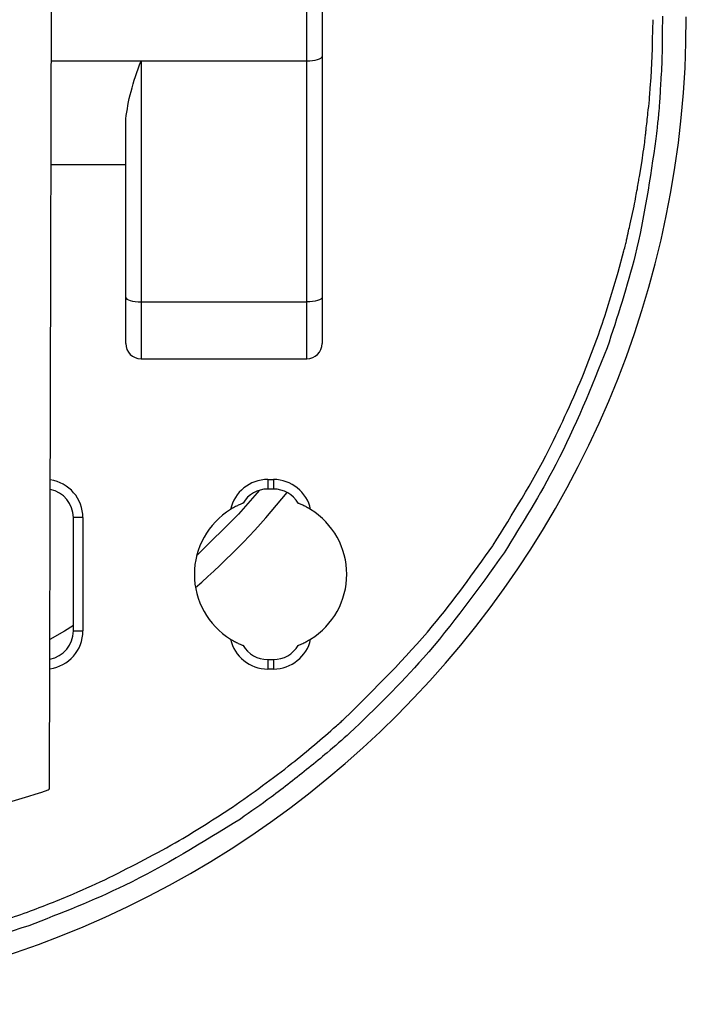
# Model space of a CAD drawing. Header units: millimetres. Extents: x 85 to 195, y -473 to -209.
# Tile 4 of 6: x 156 to 191, y -315 to -264. Entities that reach past the tile are written whole.
import ezdxf

# ---------------------------------------------------------------- set-up
doc = ezdxf.new("R2010")
doc.units = ezdxf.units.MM

msp = doc.modelspace()

# ---------------------------------------------------------------- linework, layer by layer
at = {"color": 7, "linetype": 'Continuous', "lineweight": 25}
for p, q in [((157.974, -304.147), (158.173, -223.291)), ((171.473, -281.615), (171.473, -245.732)), ((172.273, -246.532), (172.273, -280.815)), ((189.625, -264.865), (189.648, -263.816)), ((189.541, -266.843), (189.615, -265.337)), ((189.615, -265.335), (189.615, -265.334)), ((189.615, -265.337), (189.615, -265.335)), ((158.068, -265.98), (171.473, -265.98)), ((162.773, -265.98), (162.773, -281.615)), ((189.5, -267.402), (189.541, -266.843)), ((161.973, -280.815), (161.973, -269.016)), ((188.932, -272.037), (189.068, -271.225)), ((158.054, -271.423), (161.973, -271.423)), ((188.444, -274.531), (188.65, -273.597)), ((187.812, -277.071), (188.119, -275.949)), ((162.773, -278.63), (171.473, -278.63)), ((162.773, -281.615), (171.473, -281.615)), ((169.423, -287.948), (169.723, -287.948)), ((169.423, -287.948), (169.423, -288.448)), ((169.723, -287.948), (169.723, -288.448)), ((169.723, -288.448), (169.423, -288.448)), ((159.723, -289.948), (159.223, -289.948)), ((159.223, -295.898), (159.223, -289.948)), ((159.723, -289.948), (159.723, -295.898)), ((181.237, -291.421), (181.253, -291.396)), ((159.223, -295.898), (159.723, -295.898)), ((169.423, -297.398), (169.423, -297.898)), ((169.423, -297.398), (169.723, -297.398)), ((169.723, -297.398), (169.723, -297.898)), ((169.723, -297.898), (169.423, -297.898)), ((156.642, -310.716), (156.82, -310.652))]:
    msp.add_line(p, q, dxfattribs=at)
at = {"color": 7, "linetype": 'Continuous', "lineweight": 25, "flags": 128}
for points in [[(171.473, -265.98), (171.629, -265.976), (171.78, -265.962), (171.918, -265.94), (172.039, -265.911), (172.139, -265.874), (172.213, -265.833), (172.258, -265.789), (172.273, -265.742)], [(161.973, -278.392), (161.989, -278.438), (162.034, -278.483), (162.108, -278.524), (162.208, -278.56), (162.329, -278.59), (162.467, -278.612), (162.617, -278.625), (162.773, -278.63)], [(172.273, -278.392), (172.258, -278.438), (172.213, -278.483), (172.139, -278.524), (172.039, -278.56), (171.918, -278.59), (171.78, -278.612), (171.629, -278.625), (171.473, -278.63)], [(168.989, -288.513), (167.886, -289.763), (165.691, -291.96)], [(159.223, -295.613), (158.751, -295.899), (157.993, -296.338)]]:
    msp.add_lwpolyline(points, dxfattribs=at)
at = {"color": 7, "linetype": 'Continuous', "lineweight": 25}
for centre, radius, start, end in [((139.573, -263.673), 51.818, 180, 0), ((162.773, -280.815), 0.8, 180, 270), ((171.473, -280.815), 0.8, 270, 360), ((157.723, -289.948), 2, 0, 81.66), ((169.423, -289.948), 2, 90, 167.6722), ((169.723, -289.948), 2, 12.3278, 90), ((157.723, -289.948), 1.5, 0, 78.8976), ((139.573, -263.673), 39.7, 311.0303, 321.0443), ((169.423, -289.948), 1.5, 90, 149.8115), ((169.723, -289.948), 1.5, 30.1885, 90), ((169.573, -292.923), 4, 121.7336, 238.2664), ((169.573, -292.923), 4, 301.7336, 58.2664), ((157.723, -295.898), 2, 277.6324, 360), ((157.723, -295.898), 1.5, 280.2488, 360), ((169.423, -295.898), 2, 192.3278, 270), ((169.723, -295.898), 2, 270, 347.6722), ((169.423, -295.898), 1.5, 210.1885, 270), ((169.723, -295.898), 1.5, 270, 329.8115), ((139.611, -248.632), 58.542, 276.95435, 288.20999), ((157.874, -304.146), 0.1, 288.21, 359.8586)]:
    msp.add_arc(centre, radius, start, end, dxfattribs=at)
for points, knots in [([(190.138, -263.635), (190.135, -263.866), (190.13, -264.279), (190.126, -264.693), (190.124, -264.876)], [0, 0, 0, 0, 0.557851, 1, 1, 1, 1]), ([(189.615, -265.334), (189.616, -265.247), (189.619, -265.09), (189.623, -264.934), (189.625, -264.865)], [0, 0, 0, 0, 0.560854, 1, 1, 1, 1]), ([(190.124, -264.876), (190.123, -265.11), (190.119, -265.531), (190.11, -265.952), (190.106, -266.138)], [0, 0, 0, 0, 0.557389, 1, 1, 1, 1]), ([(161.973, -269.016), (162.044, -268.549), (162.186, -267.615), (162.578, -266.525), (162.773, -265.98)], [0, 0, 0, 0, 0.500046, 1, 1, 1, 1]), ([(190.106, -266.138), (190.092, -266.379), (190.065, -266.812), (190.039, -267.244), (190.027, -267.435)], [0, 0, 0, 0, 0.55824, 1, 1, 1, 1]), ([(189.455, -268.027), (189.463, -267.91), (189.477, -267.702), (189.493, -267.494), (189.5, -267.402)], [0, 0, 0, 0, 0.560938, 1, 1, 1, 1]), ([(190.027, -267.435), (190.013, -267.68), (189.988, -268.12), (189.954, -268.558), (189.94, -268.752)], [0, 0, 0, 0, 0.5584053, 1, 1, 1, 1]), ([(189.28, -269.607), (189.312, -269.31), (189.371, -268.784), (189.429, -268.257), (189.455, -268.027)], [0, 0, 0, 0, 0.563162, 1, 1, 1, 1]), ([(189.94, -268.752), (189.912, -268.999), (189.863, -269.44), (189.813, -269.882), (189.791, -270.077)], [0, 0, 0, 0, 0.558247, 1, 1, 1, 1]), ([(189.222, -270.134), (189.232, -270.035), (189.25, -269.859), (189.271, -269.684), (189.28, -269.607)], [0, 0, 0, 0, 0.561287, 1, 1, 1, 1]), ([(189.791, -270.077), (189.494, -272.123), (188.952, -275.85), (187.771, -279.424), (187.238, -281.035)], [0, 0, 0, 0, 0.549135, 1, 1, 1, 1]), ([(189.068, -271.225), (189.098, -271.021), (189.152, -270.658), (189.201, -270.294), (189.222, -270.134)], [0, 0, 0, 0, 0.561364, 1, 1, 1, 1]), ([(188.822, -272.7), (188.842, -272.576), (188.878, -272.355), (188.916, -272.134), (188.932, -272.037)], [0, 0, 0, 0, 0.561126, 1, 1, 1, 1]), ([(188.65, -273.597), (188.683, -273.43), (188.742, -273.131), (188.797, -272.831), (188.822, -272.7)], [0, 0, 0, 0, 0.561044, 1, 1, 1, 1]), ([(188.259, -275.375), (188.294, -275.217), (188.355, -274.935), (188.417, -274.654), (188.444, -274.531)], [0, 0, 0, 0, 0.561201, 1, 1, 1, 1]), ([(188.119, -275.949), (188.145, -275.842), (188.193, -275.651), (188.239, -275.459), (188.259, -275.375)], [0, 0, 0, 0, 0.560555, 1, 1, 1, 1]), ([(186.037, -282.331), (186.411, -281.351), (187.072, -279.621), (187.588, -277.843), (187.812, -277.071)], [0, 0, 0, 0, 0.566135, 1, 1, 1, 1]), ([(187.238, -281.035), (186.405, -283.106), (184.9, -286.846), (182.776, -290.269), (181.828, -291.797)], [0, 0, 0, 0, 0.5539306, 1, 1, 1, 1]), ([(181.253, -291.396), (182.276, -289.752), (184.087, -286.843), (185.446, -283.699), (186.037, -282.331)], [0, 0, 0, 0, 0.564883, 1, 1, 1, 1]), ([(168.127, -289.194), (168.123, -289.196), (168.114, -289.199), (168.032, -289.231), (167.884, -289.296), (167.68, -289.397), (167.54, -289.479), (167.47, -289.521)], [0, 0, 0, 0, 0.1210621, 0.2507426, 0.5006993, 0.7462413, 1, 1, 1, 1]), ([(171.677, -289.521), (171.607, -289.479), (171.467, -289.397), (171.264, -289.296), (171.115, -289.232), (171.033, -289.199), (171.024, -289.196), (171.02, -289.194)], [0, 0, 0, 0, 0.253203, 0.498315, 0.748337, 0.878492, 1, 1, 1, 1]), ([(173.461, -300.488), (175.055, -298.917), (177.902, -296.111), (180.218, -292.854), (181.237, -291.421)], [0, 0, 0, 0, 0.559887, 1, 1, 1, 1]), ([(181.828, -291.797), (180.474, -293.686), (178.047, -297.071), (175.059, -299.969), (173.738, -301.25)], [0, 0, 0, 0, 0.5579925, 1, 1, 1, 1]), ([(167.47, -296.325), (167.54, -296.367), (167.679, -296.45), (167.883, -296.551), (168.032, -296.615), (168.114, -296.648), (168.123, -296.651), (168.127, -296.653)], [0, 0, 0, 0, 0.253203, 0.498315, 0.748337, 0.878492, 1, 1, 1, 1]), ([(171.02, -296.653), (171.024, -296.651), (171.033, -296.648), (171.114, -296.615), (171.263, -296.551), (171.467, -296.45), (171.606, -296.367), (171.677, -296.325)], [0, 0, 0, 0, 0.121062, 0.250743, 0.500699, 0.746241, 1, 1, 1, 1]), ([(173.028, -300.881), (173.109, -300.808), (173.254, -300.678), (173.397, -300.546), (173.461, -300.488)], [0, 0, 0, 0, 0.560018, 1, 1, 1, 1]), ([(167.569, -305.146), (168.626, -304.397), (170.512, -303.06), (172.259, -301.546), (173.028, -300.881)], [0, 0, 0, 0, 0.559971, 1, 1, 1, 1]), ([(173.738, -301.25), (173.342, -301.598), (172.635, -302.22), (171.905, -302.815), (171.583, -303.076)], [0, 0, 0, 0, 0.56005, 1, 1, 1, 1]), ([(171.583, -303.076), (170.929, -303.6), (169.759, -304.534), (168.53, -305.39), (167.989, -305.767)], [0, 0, 0, 0, 0.559688, 1, 1, 1, 1]), ([(161.103, -308.844), (162.343, -308.215), (164.561, -307.09), (166.649, -305.74), (167.569, -305.146)], [0, 0, 0, 0, 0.559331, 1, 1, 1, 1]), ([(167.989, -305.767), (165.998, -307), (162.457, -309.195), (158.579, -310.71), (156.881, -311.373)], [0, 0, 0, 0, 0.562056, 1, 1, 1, 1]), ([(156.82, -310.652), (157.628, -310.342), (159.075, -309.786), (160.481, -309.133), (161.103, -308.844)], [0, 0, 0, 0, 0.557856, 1, 1, 1, 1]), ([(150.44, -312.524), (151.607, -312.24), (153.702, -311.73), (155.74, -311.027), (156.642, -310.716)], [0, 0, 0, 0, 0.557327, 1, 1, 1, 1]), ([(156.881, -311.373), (154.708, -312.07), (150.869, -313.301), (146.876, -313.837), (145.143, -314.07)], [0, 0, 0, 0, 0.566093, 1, 1, 1, 1])]:
    msp.add_open_spline(points, degree=3, knots=knots, dxfattribs=at)

doc.saveas('drawing.dxf')
